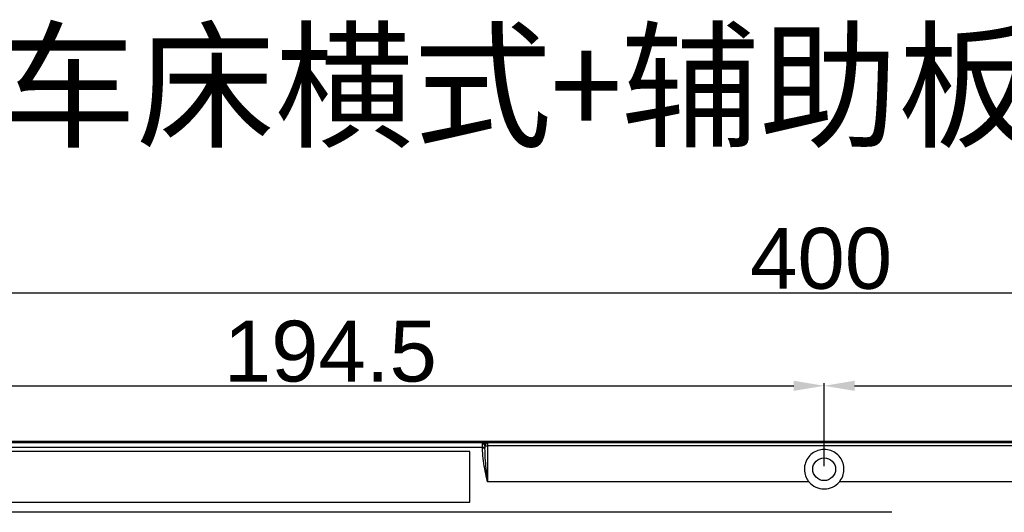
# Model space of a CAD drawing. Header units: millimetres. Extents: x 7099 to 9560, y -2357 to -1635.
# Tile 49 of 85: x 7202 to 7396, y -1763 to -1666. Entities that reach past the tile are written whole.
import ezdxf

# ---------------------------------------------------------------- set-up
doc = ezdxf.new("R2010")
doc.units = ezdxf.units.MM
doc.header["$LTSCALE"] = 3
doc.header["$PDSIZE"] = -1
doc.styles.get("Standard").update_dxf_attribs({"font": 'arial.ttf', "height": 12})
doc.dimstyles.new('ISO-25', dxfattribs={"dimtxt": 12, "dimasz": 6, "dimexe": 0.5, "dimexo": 0.625, "dimtad": 1, "dimdec": 1, "dimdsep": 46, "dimtxsty": 'Standard', "dimcen": 0, "dimclrd": 256, "dimclre": 256, "dimadec": 0, "dimazin": 0, "dimtfac": 1, "dimtdec": 1, "dimtmove": 0, "dimatfit": 3, "dimfxl": 1, "dimlwd": 30, "dimlwe": 30, "dimarcsym": 0})

# ---------------------------------------------------------------- blocks, each defined once
blk = doc.blocks.new('*D251')
at = {"lineweight": 30}
for p, q in [((7166.23, -1754.1), (7166.23, -1737.78)), ((7172.23, -1738.28), (7354.73, -1738.28)), ((7360.73, -1754.1), (7360.73, -1737.78))]:
    blk.add_line(p, q, dxfattribs=at)
for points in [[(7172.23, -1737.28), (7172.23, -1739.28), (7166.23, -1738.28)], [(7354.73, -1737.28), (7354.73, -1739.28), (7360.73, -1738.28)]]:
    blk.add_solid(points)
at = {"layer": 'Defpoints', "color": 0}
for p in [(7360.73, -1738.28), (7166.23, -1754.72), (7360.73, -1754.72)]:
    blk.add_point(p, dxfattribs=at)
at = {"color": 0, "insert": (7263.48, -1731.53), "char_height": 12, "attachment_point": 5}
blk.add_mtext('194.5', dxfattribs=at)
blk = doc.blocks.new('*D252')
at = {"lineweight": 30}
for p, q in [((7360.73, -1754.1), (7360.73, -1737.78)), ((7366.73, -1738.28), (7549.23, -1738.28)), ((7555.23, -1754.1), (7555.23, -1737.78))]:
    blk.add_line(p, q, dxfattribs=at)
for points in [[(7366.73, -1737.28), (7366.73, -1739.28), (7360.73, -1738.28)], [(7549.23, -1737.28), (7549.23, -1739.28), (7555.23, -1738.28)]]:
    blk.add_solid(points)
at = {"layer": 'Defpoints', "color": 0}
for p in [(7555.23, -1738.28), (7360.73, -1754.72), (7555.23, -1754.72)]:
    blk.add_point(p, dxfattribs=at)
at = {"color": 0, "insert": (7457.98, -1731.53), "char_height": 12, "attachment_point": 5}
blk.add_mtext('194.5', dxfattribs=at)
blk = doc.blocks.new('*D253')
at = {"lineweight": 30}
for p, q in [((7160.73, -1750.6), (7160.73, -1719.49)), ((7560.73, -1750.6), (7560.73, -1719.49)), ((7554.73, -1719.99), (7166.73, -1719.99))]:
    blk.add_line(p, q, dxfattribs=at)
for points in [[(7166.73, -1718.99), (7166.73, -1720.99), (7160.73, -1719.99)], [(7554.73, -1718.99), (7554.73, -1720.99), (7560.73, -1719.99)]]:
    blk.add_solid(points)
at = {"layer": 'Defpoints', "color": 0}
for p in [(7160.73, -1719.99), (7160.73, -1751.22), (7560.73, -1751.22)]:
    blk.add_point(p, dxfattribs=at)
at = {"color": 0, "insert": (7360.13, -1713.24), "char_height": 12, "attachment_point": 5}
blk.add_mtext('400', dxfattribs=at)

msp = doc.modelspace()

# ---------------------------------------------------------------- linework, layer by layer
at = {"linetype": 'Continuous', "lineweight": 30}
for p, q in [((7162.73, -1749.22), (7558.73, -1749.22)), ((7189.4, -1749.47), (7293.47, -1749.47)), ((7293.43, -1750.47), (7189.43, -1750.47)), ((7293.43, -1750.47), (7293.43, -1749.75)), ((7293.43, -1750.58), (7293.43, -1750.47)), ((7293.93, -1750.47), (7293.43, -1750.47)), ((7293.93, -1750.58), (7293.43, -1750.58)), ((7293.44, -1749.52), (7293.47, -1749.47)), ((7293.93, -1750.11), (7293.93, -1750.47)), ((7293.93, -1750.47), (7293.93, -1750.58)), ((7293.95, -1749.92), (7293.94, -1749.97)), ((7290.93, -1751.22), (7191.93, -1751.22)), ((7290.93, -1761.22), (7290.93, -1751.22)), ((7357.74, -1757.22), (7294.43, -1757.22)), ((7550.73, -1757.22), (7363.73, -1757.22)), ((7191.93, -1761.22), (7290.93, -1761.22)), ((7374.03, -1763.22), (7197.03, -1763.22))]:
    msp.add_line(p, q, dxfattribs=at)
at = {"linetype": 'Continuous', "lineweight": 30, "flags": 128}
msp.add_lwpolyline([(7557.86, -1750.11), (7557.86, -1750.11), (7555.86, -1750.11), (7547.86, -1750.11), (7515.86, -1750.11), (7387.86, -1750.1), (7294.43, -1750.11)], dxfattribs=at)
at = {"linetype": 'Continuous', "lineweight": 30}
msp.add_circle((7360.73, -1754.72), 2.25, dxfattribs=at)
for centre, radius, start, end in [((7293.49, -1750.19), 0.447, 10.9578, 97.8167), ((7293.43, -1750.03), 0.51, 6.6289, 88.6121), ((7293.46, -1749.96), 0.496, 5.2888, 88.6413), ((7294.34, -1749.47), 0.64, 230.8285, 278.1404), ((7360.73, -1754.72), 3.9, 219.8683, 320.1317)]:
    msp.add_arc(centre, radius, start, end, dxfattribs=at)
for points, knots in [([(7293.43, -1749.75), (7293.43, -1749.68), (7293.43, -1749.58), (7293.44, -1749.53), (7293.44, -1749.52)], [0, 0, 0, 0, 0.722243, 1, 1, 1, 1]), ([(7294.43, -1757.22), (7294.43, -1757.21), (7294.39, -1757), (7294.05, -1755.47), (7293.57, -1753.28), (7293.47, -1751.25), (7293.43, -1750.58)], [0, 0, 0, 0, 0.004354, 0.0951166, 0.7018571, 1, 1, 1, 1]), ([(7293.47, -1749.47), (7293.53, -1749.46), (7293.64, -1749.45), (7293.84, -1749.44), (7293.93, -1749.44)], [0, 0, 0, 0, 0.579565, 1, 1, 1, 1]), ([(7293.93, -1749.44), (7294.01, -1749.44), (7294.17, -1749.43), (7294.34, -1749.43), (7294.43, -1749.43), (7294.43, -1749.43)], [0, 0, 0, 0, 0.470928, 0.990079, 1, 1, 1, 1]), ([(7293.94, -1749.97), (7293.94, -1749.98), (7293.93, -1750.02), (7293.93, -1750.07), (7293.93, -1750.11)], [0, 0, 0, 0, 0.253201, 1, 1, 1, 1]), ([(7294.43, -1757.22), (7294.43, -1757.21), (7294.41, -1757), (7294.24, -1755.43), (7294, -1753.23), (7293.95, -1751.23), (7293.93, -1750.58)], [0, 0, 0, 0, 0.004437, 0.096236, 0.706202, 1, 1, 1, 1]), ([(7294.43, -1749.43), (7294.43, -1749.43), (7294.39, -1749.43), (7294.27, -1749.49), (7294.08, -1749.72), (7293.99, -1749.86), (7293.95, -1749.92)], [0, 0, 0, 0, 0.004626, 0.282334, 0.743516, 1, 1, 1, 1]), ([(7294.43, -1749.43), (7308.6, -1749.43), (7380.12, -1749.42), (7464.08, -1749.46), (7535.96, -1749.41), (7552.54, -1749.44), (7556.67, -1749.43), (7558.73, -1749.42)], [0, 0, 0, 0, 0.160834, 0.811738, 0.953114, 0.976591, 1, 1, 1, 1]), ([(7294.43, -1749.43), (7294.43, -1749.44), (7294.43, -1749.46), (7294.43, -1749.6), (7294.43, -1749.8), (7294.43, -1750), (7294.43, -1750.11)], [0, 0, 0, 0, 0.267606, 0.44217, 0.721086, 1, 1, 1, 1]), ([(7294.43, -1750.11), (7294.43, -1751.6), (7294.43, -1753.62), (7294.43, -1756.03), (7294.43, -1756.89), (7294.43, -1757.22)], [0, 0, 0, 0, 0.642071, 0.862504, 1, 1, 1, 1]), ([(7363.73, -1757.22), (7363.97, -1756.86), (7364.46, -1756.14), (7364.7, -1754.83), (7364.52, -1753.53), (7363.92, -1752.35), (7362.96, -1751.42), (7361.73, -1750.87), (7360.41, -1750.76), (7359.15, -1751.08), (7358.07, -1751.78), (7357.25, -1752.8), (7356.81, -1754.07), (7356.82, -1755.42), (7357.2, -1756.5), (7357.6, -1757.03), (7357.74, -1757.22)], [0, 0, 0, 0, 0.073123, 0.146253, 0.219343, 0.293647, 0.369574, 0.445313, 0.518447, 0.589379, 0.660986, 0.735272, 0.811388, 0.886831, 0.960531, 1, 1, 1, 1])]:
    msp.add_open_spline(points, degree=3, knots=knots, dxfattribs=at)

# ---------------------------------------------------------------- texts
at = {"linetype": 'Continuous', "lineweight": 30, "insert": (7157.17, -1669.17), "char_height": 20, "attachment_point": 1}
msp.add_mtext_dynamic_manual_height_columns('{\\fSimSun|b0|i0|c134|p2;B-8车床横式+辅助板  单位：mm}', width=468.0027, gutter_width=35, heights=[0], dxfattribs=at)

# ---------------------------------------------------------------- dimensions: what is measured, and where the dimension line sits
dim = msp.add_linear_dim(base=(7160.73, -1719.99), p1=(7560.73, -1751.22), p2=(7160.73, -1751.22), dimstyle='ISO-25')
dim.commit()
dim.dimension.update_dxf_attribs({"geometry": '*D253', "text_midpoint": (7360.13, -1719.99), "dimtype": 160})
for base, p1, p2, picture, middle in [((7360.73, -1738.28), (7166.23, -1754.72), (7360.73, -1754.72), '*D251', (7263.48, -1731.53)), ((7555.23, -1738.28), (7360.73, -1754.72), (7555.23, -1754.72), '*D252', (7457.98, -1731.53))]:
    dim = msp.add_linear_dim(base=base, p1=p1, p2=p2, dimstyle='ISO-25')
    dim.commit()
    dim.dimension.update_dxf_attribs({"geometry": picture, "text_midpoint": middle})

doc.saveas('drawing.dxf')
